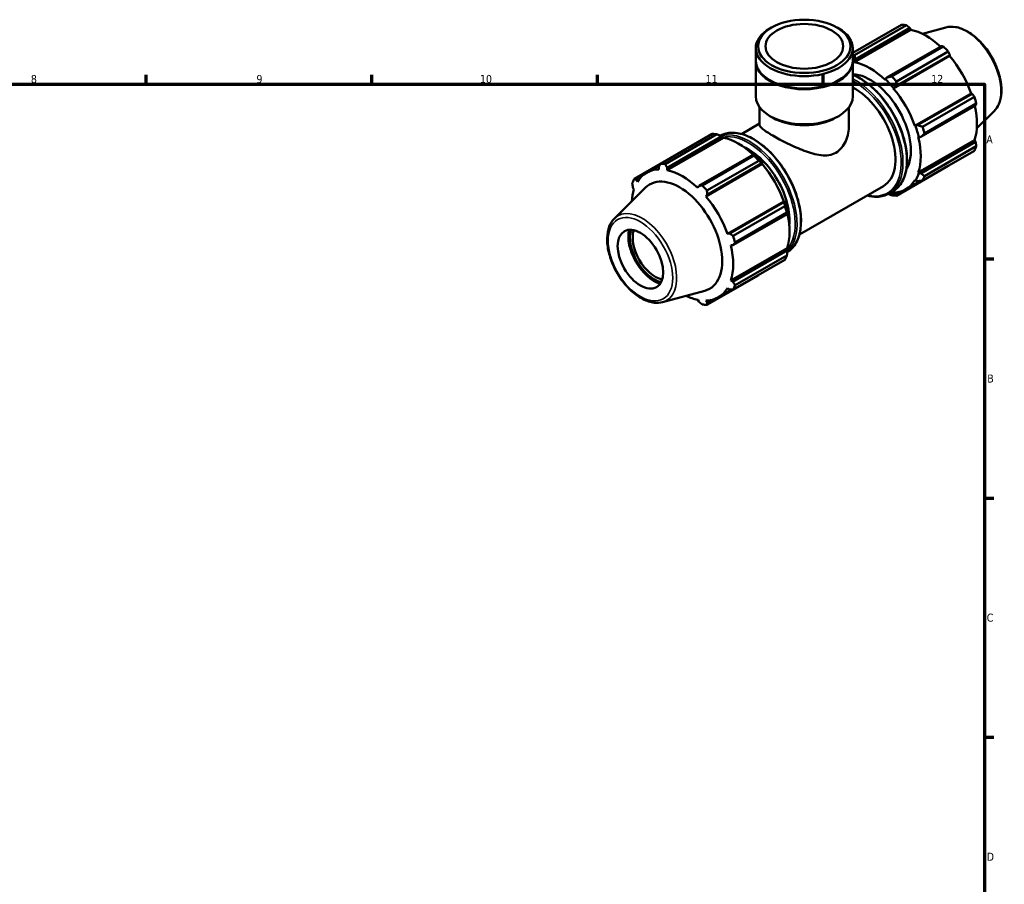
# Model space of a CAD drawing. Header units: millimetres. Extents: x 0 to 931, y 0 to 945.
# Tile 4 of 5: x 521 to 827, y 326 to 594. Entities that reach past the tile are written whole.
import ezdxf

# ---------------------------------------------------------------- set-up
doc = ezdxf.new("R2010")
doc.units = ezdxf.units.MM
for name, color, linetype, lineweight in [('Border (ISO)', 7, 'Continuous', 70), ('Visible (ISO)', 7, 'Continuous', 50), ('Visible Narrow (ISO)', 7, 'Continuous', 35)]:
    doc.layers.add(name, color=color, linetype=linetype, lineweight=lineweight)
doc.styles.add('Note Text (ISO)', font='tahoma.ttf')

# ---------------------------------------------------------------- blocks, each defined once
blk = doc.blocks.new('Borders Default Border')
at = {"layer": 'Border (ISO)'}
for p, q in [((560.67, 574), (560.67, 576.9)), ((630.75, 574), (630.75, 576.9)), ((700.83, 574), (700.83, 576.9)), ((770.92, 574), (770.92, 576.9)), ((821, 519.75), (823.9, 519.75)), ((821, 445.5), (823.9, 445.5)), ((821, 371.25), (823.9, 371.25))]:
    blk.add_line(p, q, dxfattribs=at)
at = {"layer": 'Border (ISO)', "flags": 128}
blk.add_lwpolyline([(20, 20), (20, 574), (821, 574), (821, 20), (20, 20)], dxfattribs=at)
at = {"layer": 'Border (ISO)', "color": 232, "true_color": 0xca0064, "char_height": 2.5, "attachment_point": 7, "style": 'Note Text (ISO)'}
for s, insert in [('8', (524.81, 574.34)), ('9', (594.88, 574.35)), ('10', (664.29, 574.35)), ('11', (734.37, 574.4)), ('12', (804.46, 574.4)), ('A', (821.59, 555.62)), ('B', (821.89, 481.38)), ('C', (821.73, 407.08)), ('D', (821.73, 332.88))]:
    blk.add_mtext(s, dxfattribs=dict(at, insert=insert))

msp = doc.modelspace()

# ---------------------------------------------------------------- linework, layer by layer
at = {"layer": 'Visible (ISO)'}
for p, q in [((754.877, 591.611), (754.364, 591.313)), ((775.249, 591.611), (775.762, 591.313)), ((780.136, 583.757), (795.304, 592.492)), ((780.682, 580.864), (798.172, 590.936)), ((796.786, 592.348), (780.699, 583.085)), ((780.868, 581.709), (797.853, 591.49)), ((797.853, 591.49), (798.172, 590.936)), ((809.076, 591.65), (801.759, 589.665)), ((749.99, 581.375), (749.99, 585.198)), ((780.136, 581.375), (780.136, 585.198)), ((807.651, 585.848), (790.666, 576.066)), ((792.192, 576.467), (808.278, 585.73)), ((749.99, 570.257), (749.99, 581.13)), ((780.136, 570.257), (780.136, 581.13)), ((780.631, 581.08), (780.868, 581.709)), ((792.715, 572.717), (810.205, 582.789)), ((793.29, 573.299), (810.275, 583.08)), ((809.76, 584.168), (793.674, 574.904)), ((810.275, 583.08), (810.205, 582.789)), ((780.682, 580.864), (780.631, 581.08)), ((754.577, 575.138), (754.364, 575.261)), ((775.549, 575.138), (775.762, 575.261)), ((790.225, 575.555), (790.174, 575.398)), ((790.666, 576.066), (790.225, 575.555)), ((792.715, 572.717), (792.794, 572.846)), ((792.794, 572.846), (793.29, 573.299)), ((799.427, 561.092), (816.917, 571.164)), ((817.203, 571.08), (800.218, 561.299)), ((801.8, 560.829), (817.886, 570.092)), ((816.917, 571.164), (817.203, 571.08)), ((751.196, 561.341), (751.196, 566.855)), ((778.93, 561.341), (778.93, 566.855)), ((801.305, 557.64), (818.29, 567.421)), ((818.5, 568.026), (802.414, 558.762)), ((755.22, 563.646), (754.364, 564.143)), ((774.906, 563.646), (775.762, 564.143)), ((824.042, 565.66), (818.653, 560.328)), ((745.576, 558.55), (751.196, 561.786)), ((799.577, 561.096), (799.427, 561.092)), ((800.218, 561.299), (799.577, 561.096)), ((720.366, 549.338), (736.452, 558.602)), ((737.934, 558.458), (721.848, 549.195)), ((739.952, 557.409), (722.462, 547.337)), ((722.474, 548.082), (739.46, 557.863)), ((739.46, 557.863), (739.901, 557.626)), ((739.901, 557.626), (739.952, 557.409)), ((800.48, 557.547), (800.642, 557.513)), ((800.642, 557.513), (801.305, 557.64)), ((800.48, 546.572), (817.97, 556.644)), ((818.29, 556.093), (801.305, 546.311)), ((802.414, 545.475), (818.5, 554.738)), ((817.97, 556.644), (818.29, 556.093)), ((749.258, 552.221), (732.272, 542.44)), ((733.34, 542.576), (749.426, 551.84)), ((749.495, 552.101), (749.258, 552.221)), ((817.886, 553.379), (801.8, 544.115)), ((720.339, 549.287), (712.24, 544.622)), ((716.07, 546.543), (720.131, 548.882)), ((719.851, 548.336), (719.92, 547.584)), ((722.462, 547.337), (722.474, 548.082)), ((751.986, 549.262), (734.496, 539.19)), ((750.908, 550.277), (734.822, 541.014)), ((734.896, 539.672), (751.882, 549.454)), ((751.882, 549.454), (752.064, 549.391)), ((752.064, 549.391), (751.986, 549.262)), ((793.674, 539.399), (809.76, 548.663)), ((712.922, 544.316), (714.249, 545.08)), ((800.642, 546.42), (800.48, 546.572)), ((801.305, 546.311), (800.642, 546.42)), ((706.084, 532.341), (715.749, 541.905)), ((711.836, 541.908), (712.156, 541.356)), ((713.209, 543.689), (712.922, 544.316)), ((732.272, 542.44), (731.954, 541.871)), ((763.541, 527.353), (789.658, 542.393)), ((796.566, 541.385), (801.154, 544.027)), ((799.427, 544.24), (799.577, 544.063)), ((799.577, 544.063), (800.218, 543.904)), ((734.496, 539.19), (734.896, 539.672)), ((791.378, 540.06), (792.51, 540.711)), ((792.794, 540.126), (792.715, 540.345)), ((793.29, 539.883), (792.794, 540.126)), ((794.476, 540.566), (793.29, 539.883)), ((758.698, 537.637), (741.207, 527.565)), ((758.81, 537.454), (741.824, 527.672)), ((742.948, 526.938), (759.034, 536.202)), ((758.698, 537.637), (758.848, 537.641)), ((758.848, 537.641), (758.81, 537.454)), ((742.911, 524.013), (759.897, 533.794)), ((759.648, 534.135), (743.562, 524.872)), ((759.897, 533.794), (759.912, 534.058)), ((741.824, 527.672), (741.207, 527.565)), ((742.26, 524.02), (742.911, 524.013)), ((759.75, 523.118), (742.26, 513.046)), ((759.75, 523.118), (759.912, 522.966)), ((759.897, 522.466), (742.911, 512.685)), ((743.562, 511.584), (759.648, 520.848)), ((759.912, 522.966), (759.897, 522.466)), ((759.034, 519.488), (742.948, 510.225)), ((734.822, 505.509), (750.908, 514.772)), ((742.911, 512.685), (742.26, 513.046)), ((721.05, 506.351), (734.173, 509.91)), ((738.346, 507.859), (742.49, 510.245)), ((741.207, 510.714), (741.824, 510.277)), ((731.954, 507.065), (732.272, 506.511)), ((734.896, 506.256), (734.496, 506.819)), ((736.256, 507.039), (734.896, 506.256))]:
    msp.add_line(p, q, dxfattribs=at)
for centre, major_axis, ratio in [((765.063, 585.79), (14.35, 0), 0.5758617), ((765.063, 585.79), (12.059, 0), 0.5758617), ((714.151, 519.682), (4.99, -8.666), 0.5780931)]:
    msp.add_ellipse(centre, major_axis=major_axis, ratio=ratio, dxfattribs=at)
for centre, major_axis, ratio, start_param, end_param in [((765.063, 585.198), (-15.073, 0), 0.5758617, 5.5016397, 10.2063236), ((802.532, 570.577), (-11.977, 20.798), 0.5780931, 5.8451561, 5.9396837), ((802.918, 570.8), (11.138, -19.342), 0.5780931, 2.0696433, 2.6635608), ((802.532, 570.577), (11.977, -20.798), 0.5780931, 1.9181653, 2.0126929), ((765.063, 581.13), (-15.073, 0), 0.5758617, 6.2690568, 9.4389065), ((765.063, 581.375), (-15.073, 0), 0.5758617, 0, 3.1415926), ((786.446, 561.314), (-11.977, 20.798), 0.5780931, 5.8451561, 5.8806763), ((785.428, 560.728), (11.258, -19.55), 0.5780931, 2.6635608, 2.6962572), ((802.918, 570.8), (11.138, -19.342), 0.5780931, 1.2672974, 1.8781627), ((785.428, 560.728), (-11.138, 19.342), 0.5780931, 5.1942882, 5.8051535), ((765.063, 581.13), (14.773, 0), 0.5758617, 3.9231383, 5.5016397), ((785.428, 560.728), (-8.983, 15.599), 0.5780931, 3.4479884, 5.928481), ((785.428, 560.728), (11.258, -19.55), 0.5780931, 1.8781627, 2.0526956), ((786.446, 561.314), (-11.977, 20.798), 0.5780931, 5.059758, 5.1542856), ((780.676, 557.991), (8.983, -15.599), 0.5780931, 0, 2.400551), ((785.428, 560.728), (-11.138, 19.342), 0.5780931, 4.4088901, 5.0197553), ((765.063, 570.257), (-15.073, 0), 0.5758617, 0, 3.1415927), ((802.532, 570.577), (11.977, -20.798), 0.5780931, 1.1327672, 1.2272947), ((802.918, 570.8), (11.138, -19.342), 0.5780931, 0.4818993, 1.0759774), ((765.063, 569.271), (13.867, 0), 0.5758617, 3.9231383, 5.5016397), ((785.428, 560.728), (11.258, -19.55), 0.5780931, 1.0927645, 1.2672974), ((786.446, 561.314), (-11.977, 20.798), 0.5780931, 4.2743598, 4.3688874), ((743.68, 536.687), (-11.977, 20.798), 0.5780931, 5.8451561, 5.9396837), ((744.698, 537.273), (11.138, -19.342), 0.5780931, 2.0696433, 2.6635608), ((785.428, 560.728), (-11.138, 19.342), 0.5780931, 3.6234919, 4.2343571), ((747.753, 539.032), (8.983, -15.599), 0.5780931, 0.6739934, 2.4675993), ((802.532, 570.577), (11.977, -20.798), 0.5780931, 0.347369, 0.4418966), ((743.68, 536.687), (11.977, -20.798), 0.5780931, 1.9181653, 2.0126929), ((744.698, 537.273), (-11.258, 19.55), 0.5780931, 5.0197553, 5.1942882), ((727.208, 527.201), (-11.138, 19.342), 0.5780931, 5.9796864, 6.5905516), ((727.594, 527.423), (-11.977, 20.798), 0.5780931, 5.8451561, 5.9396837), ((744.698, 537.273), (11.138, -19.342), 0.5780931, 1.2672974, 1.8781627), ((727.594, 527.423), (-11.977, 20.798), 0.5780931, 0.347369, 0.4418966), ((726.37, 526.719), (-9.318, 16.182), 0.5780931, 2.9904271, 6.4343509), ((727.208, 527.201), (-11.138, 19.342), 0.5780931, 5.1942882, 5.8051535), ((785.428, 560.728), (11.258, -19.55), 0.5780931, 0.3073663, 0.4818993), ((786.446, 561.314), (11.977, -20.798), 0.5780931, 0.347369, 0.4418966), ((727.208, 527.201), (11.138, -19.342), 0.5780931, 3.6234919, 3.8515661), ((727.594, 527.423), (11.977, -20.798), 0.5780931, 1.9181653, 2.0126929), ((785.428, 560.728), (11.138, -19.342), 0.5780931, 5.9796864, 6.5905516), ((727.208, 527.201), (-11.138, 19.342), 0.5780931, 4.4088901, 5.0197553), ((785.428, 560.728), (11.258, -19.55), 0.5780931, 5.8948269, 5.9796864), ((786.446, 561.314), (11.977, -20.798), 0.5780931, 5.8451561, 5.9396837), ((744.698, 537.273), (-11.258, 19.55), 0.5780931, 4.2343571, 4.4088901), ((743.68, 536.687), (11.977, -20.798), 0.5780931, 1.1327672, 1.2272947), ((744.698, 537.273), (11.138, -19.342), 0.5780931, 0.4818993, 1.0759774), ((718.394, 522.125), (-5.627, 9.771), 0.5780931, 0.5440723, 2.5975203), ((718.394, 522.125), (5.29, -9.186), 0.5780931, 3.6289806, 5.7957974), ((718.818, 522.37), (-4.99, 8.666), 0.5780931, 0.4845279, 2.6570648), ((727.594, 527.423), (11.977, -20.798), 0.5780931, 1.1327672, 1.2272947), ((727.208, 527.201), (-11.138, 19.342), 0.5780931, 3.6234919, 4.2343571), ((743.68, 536.687), (11.977, -20.798), 0.5780931, 0.347369, 0.4418966), ((727.594, 527.423), (11.977, -20.798), 0.5780931, 0.347369, 0.4418966), ((727.208, 527.201), (11.138, -19.342), 0.5780931, 5.5732118, 5.8051535), ((727.208, 527.201), (11.138, -19.342), 0.5780931, 5.9796864, 6.5905516), ((727.594, 527.423), (11.977, -20.798), 0.5780931, 5.8451561, 5.9396837)]:
    msp.add_ellipse(centre, major_axis=major_axis, ratio=ratio, start_param=start_param, end_param=end_param, dxfattribs=at)
for points, weights in [([(797.853, 591.49), (797.333, 591.912), (796.786, 592.348)], [1.00505210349, 1.00293231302, 1]), ([(808.278, 585.73), (807.961, 585.791), (807.651, 585.848)], [1, 1.00293231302, 1.00505210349]), ([(780.868, 581.709), (780.779, 582.379), (780.699, 583.085)], [1.00634947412, 1.01215626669, 1.01716554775]), ([(810.275, 583.08), (810.025, 583.614), (809.76, 584.168)], [1.00505210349, 1.00293231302, 1]), ([(792.192, 576.467), (791.407, 576.259), (790.666, 576.066)], [1.01716554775, 1.01215626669, 1.00634947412]), ([(793.29, 573.299), (793.471, 574.081), (793.674, 574.904)], [1.00634947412, 1.01215626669, 1.01716554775]), ([(817.886, 570.092), (817.54, 570.597), (817.203, 571.08)], [1, 1.00293231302, 1.00505210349]), ([(818.29, 567.421), (818.395, 567.718), (818.5, 568.026)], [1.00505210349, 1.00293231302, 1]), ([(801.8, 560.829), (800.986, 561.065), (800.218, 561.299)], [1.01716554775, 1.01215626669, 1.00634947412]), ([(737.934, 558.458), (738.719, 558.158), (739.46, 557.863)], [1.01716554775, 1.01215626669, 1.00634947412]), ([(801.305, 557.64), (801.841, 558.186), (802.414, 558.762)], [1.00634947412, 1.01215626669, 1.01716554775]), ([(818.5, 554.738), (818.395, 555.43), (818.29, 556.093)], [1, 1.00293231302, 1.00505210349]), ([(749.258, 552.221), (749.347, 552.038), (749.426, 551.84)], [1.00634947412, 1.01215626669, 1.01716554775]), ([(719.851, 548.336), (720.101, 548.826), (720.366, 549.338)], [1.00505210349, 1.00293231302, 1]), ([(721.848, 549.195), (722.165, 548.626), (722.474, 548.082)], [1, 1.00293231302, 1.00505210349]), ([(750.908, 550.277), (751.411, 549.861), (751.882, 549.454)], [1.01716554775, 1.01215626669, 1.00634947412]), ([(809.76, 548.663), (809.773, 548.688), (809.786, 548.714)], [1, 1.00014757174, 1.00029308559]), ([(712.24, 544.622), (712.586, 544.465), (712.922, 544.316)], [1, 1.00293231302, 1.00505210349]), ([(802.414, 545.475), (801.841, 545.898), (801.305, 546.311)], [1.01716554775, 1.01215626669, 1.00634947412]), ([(711.836, 541.908), (711.731, 542.57), (711.626, 543.263)], [1.00505210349, 1.00293231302, 1]), ([(732.272, 542.44), (732.793, 542.505), (733.34, 542.576)], [1.00505210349, 1.00293231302, 1]), ([(800.218, 543.904), (800.986, 544.003), (801.8, 544.115)], [1.00634947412, 1.01215626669, 1.01716554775]), ([(734.822, 541.014), (734.858, 540.328), (734.896, 539.672)], [1, 1.00293231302, 1.00505210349]), ([(791.163, 539.941), (791.668, 539.743), (792.192, 539.543)], [1.01010748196, 1.01381492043, 1.01716554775]), ([(793.674, 539.399), (793.471, 539.642), (793.29, 539.883)], [1.01716554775, 1.01215626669, 1.00634947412]), ([(758.81, 537.454), (758.926, 536.844), (759.034, 536.202)], [1.00634947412, 1.01215626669, 1.01716554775]), ([(759.648, 534.135), (759.781, 533.965), (759.897, 533.794)], [1.01716554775, 1.01215626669, 1.00634947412]), ([(741.824, 527.672), (742.373, 527.311), (742.948, 526.938)], [1.00505210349, 1.00293231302, 1]), ([(743.562, 524.872), (743.228, 524.432), (742.911, 524.013)], [1, 1.00293231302, 1.00505210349]), ([(759.897, 522.466), (759.781, 521.677), (759.648, 520.848)], [1.00634947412, 1.01215626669, 1.01716554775]), ([(750.959, 514.837), (750.933, 514.805), (750.908, 514.772)], [1.01665552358, 1.01691156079, 1.01716554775]), ([(742.911, 512.685), (743.228, 512.144), (743.562, 511.584)], [1.00505210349, 1.00293231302, 1]), ([(742.948, 510.225), (742.373, 510.25), (741.824, 510.277)], [1, 1.00293231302, 1.00505210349]), ([(733.34, 505.652), (732.793, 506.089), (732.272, 506.511)], [1, 1.00293231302, 1.00505210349]), ([(734.896, 506.256), (734.858, 505.889), (734.822, 505.509)], [1.00505210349, 1.00293231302, 1])]:
    msp.add_rational_spline(points, weights, degree=2, dxfattribs=at)
for points, knots in [([(809.076, 591.65), (810.014, 591.904), (811.031, 591.935), (813.204, 591.578), (814.369, 591.15), (816.709, 589.865), (817.885, 588.99), (820.1, 586.9), (821.139, 585.686), (822.983, 583.043), (823.789, 581.617), (825.09, 578.687), (825.587, 577.184), (826.218, 574.238), (826.351, 572.796), (826.219, 570.113), (825.955, 568.87), (825.12, 566.973), (824.638, 566.25), (824.042, 565.66)], [5.6508865, 5.6508865, 5.6508865, 5.6508865, 5.9414672, 5.9414672, 6.2600776, 6.2600776, 6.59097, 6.59097, 6.9211718, 6.9211718, 7.2498571, 7.2498571, 7.5786217, 7.5786217, 7.9089938, 7.9089938, 8.2396148, 8.2396148, 8.4901479, 8.4901479, 8.4901479, 8.4901479]), ([(780.136, 576.954), (781.653, 576.338), (783.195, 575.433), (786.258, 573.084), (787.775, 571.618), (790.564, 568.305), (791.836, 566.459), (794.008, 562.573), (794.909, 560.533), (796.249, 556.461), (796.688, 554.43), (797.056, 550.575), (796.985, 548.752), (796.326, 545.504), (795.74, 544.077), (794.257, 541.998), (793.444, 541.25), (792.51, 540.711)], [6.1373467, 6.1373467, 6.1373467, 6.1373467, 6.446863, 6.446863, 6.7700067, 6.7700067, 7.0926072, 7.0926072, 7.4150003, 7.4150003, 7.7376637, 7.7376637, 8.0608656, 8.0608656, 8.3831133, 8.3831133, 8.6413135, 8.6413135, 8.6413135, 8.6413135]), ([(751.196, 561.341), (751.196, 561.008), (751.512, 560.591), (752.548, 559.771), (752.985, 559.465), (754.016, 558.801), (754.611, 558.442), (755.904, 557.697), (756.628, 557.297), (758.186, 556.47), (759.019, 556.045), (761.588, 554.789), (763.401, 553.979), (766.767, 552.716), (768.566, 552.164), (771.103, 551.875), (771.924, 551.87), (773.475, 552.108), (774.206, 552.354), (774.869, 552.736)], [5.5689321, 5.5689321, 5.5689321, 5.5689321, 6.1175064, 6.1175064, 6.3917936, 6.3917936, 6.6660808, 6.6660808, 6.9403679, 6.9403679, 7.2146551, 7.2146551, 7.7632294, 7.7632294, 8.3256685, 8.3256685, 8.6068881, 8.6068881, 8.8881077, 8.8881077, 8.8881077, 8.8881077]), ([(774.869, 552.736), (775.531, 553.118), (776.126, 553.635), (777.15, 554.879), (777.579, 555.605), (778.604, 557.945), (778.93, 559.72), (778.93, 561.341)], [0, 0, 0, 0, 0.2812196, 0.2812196, 0.5624391, 0.5624391, 1.1248783, 1.1248783, 1.1248783, 1.1248783]), ([(738.962, 558.06), (740.028, 558.626), (741.239, 558.926), (743.954, 558.977), (745.473, 558.676), (748.599, 557.455), (750.208, 556.523), (753.335, 554.125), (754.852, 552.659), (757.641, 549.346), (758.913, 547.5), (761.085, 543.614), (761.986, 541.574), (763.326, 537.502), (763.765, 535.471), (764.133, 531.616), (764.062, 529.793), (763.403, 526.545), (762.817, 525.117), (761.387, 523.113), (760.652, 522.412), (759.81, 521.886)], [5.5193408, 5.5193408, 5.5193408, 5.5193408, 5.8080692, 5.8080692, 6.1242204, 6.1242204, 6.446863, 6.446863, 6.7700067, 6.7700067, 7.0926072, 7.0926072, 7.4150003, 7.4150003, 7.7376637, 7.7376637, 8.0608656, 8.0608656, 8.3831133, 8.3831133, 8.6205211, 8.6205211, 8.6205211, 8.6205211]), ([(791.378, 540.06), (790.262, 539.417), (788.974, 539.077), (786.617, 539.032), (785.595, 539.168), (784.55, 539.451)], [2.3581282, 2.3581282, 2.3581282, 2.3581282, 2.66647656, 2.66647656, 2.88354363, 2.88354363, 2.88354363, 2.88354363]), ([(706.084, 532.341), (705.392, 531.656), (704.855, 530.793), (704.074, 528.733), (703.859, 527.512), (703.796, 524.842), (703.962, 523.387), (704.658, 520.422), (705.187, 518.913), (706.547, 515.992), (707.377, 514.579), (709.257, 511.983), (710.308, 510.799), (712.539, 508.775), (713.719, 507.936), (716.106, 506.703), (717.314, 506.308), (719.373, 506.078), (720.241, 506.132), (721.05, 506.351)], [0.9346301, 0.9346301, 0.9346301, 0.9346301, 1.2252108, 1.2252108, 1.5438212, 1.5438212, 1.8747136, 1.8747136, 2.2049154, 2.2049154, 2.5336007, 2.5336007, 2.8623653, 2.8623653, 3.1927374, 3.1927374, 3.5233584, 3.5233584, 3.7738915, 3.7738915, 3.7738915, 3.7738915])]:
    msp.add_open_spline(points, degree=3, knots=knots, dxfattribs=at)
at = {"layer": 'Visible Narrow (ISO)'}
for centre, major_axis, start_param, end_param in [((815.415, 577.996), (-7.57, 13.145), 3.2927583, 6.1320197), ((782.09, 558.806), (10.42, -18.094), 0, 2.4908635), ((780.959, 558.154), (10.42, -18.094), 0, 2.4138746), ((780.676, 557.991), (10.22, -17.748), 5.7859533, 8.6785967), ((749.167, 539.847), (-10.42, 18.094), 3.1631904, 6.262806), ((748.036, 539.195), (10.42, -18.094), 0.1442047, 2.9988252), ((747.753, 539.032), (-10.22, 17.748), 3.3546275, 6.0726937), ((714.711, 520.005), (-7.57, 13.145), 2.9904271, 6.4343509)]:
    msp.add_ellipse(centre, major_axis=major_axis, ratio=0.5780931, start_param=start_param, end_param=end_param, dxfattribs=at)
msp.add_ellipse((714.151, 519.682), major_axis=(7.081, -12.297), ratio=0.5780931, dxfattribs=at)

# ---------------------------------------------------------------- block references
msp.add_blockref('Borders Default Border', (0, 0))

doc.saveas('drawing.dxf')
